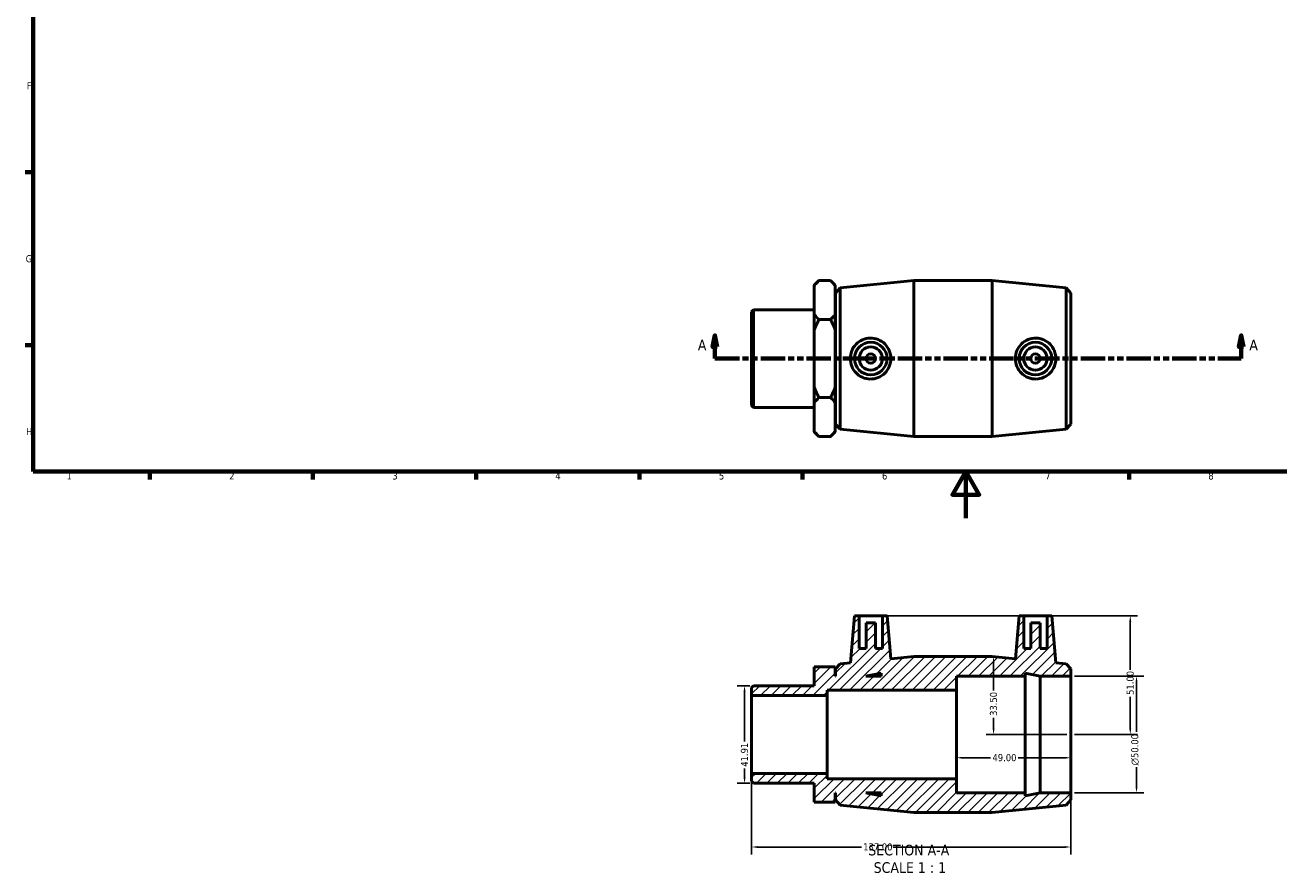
# Model space of a CAD drawing. Header units: millimetres. Extents: x 0 to 895, y -151 to 594.
# Tile 1 of 3: x 17 to 555, y -151 to 212. Entities that reach past the tile are written whole.
import ezdxf

# ---------------------------------------------------------------- set-up
doc = ezdxf.new("R2010")
doc.units = ezdxf.units.MM
doc.linetypes.add('DOUBLE_DASH_CHAIN', pattern=[1.2403, 0.6614, -0.0827, 0.1654, -0.0827, 0.1654, -0.0827])
for name, color, linetype, lineweight in [('Border (ANSI)', 7, 'Continuous', 70), ('Dimension (ANSI)', 7, 'Continuous', 25), ('Hatch (ANSI)', 7, 'Continuous', 18), ('Section Line (ANSI)', 7, 'DOUBLE_DASH_CHAIN', 70), ('Symbol (ANSI)', 7, 'Continuous', 25), ('Visible (ANSI)', 7, 'Continuous', 50)]:
    doc.layers.add(name, color=color, linetype=linetype, lineweight=lineweight)
doc.styles.add('Label Text (ANSI)', font='tahoma.ttf')
doc.styles.add('Note Text (ANSI)', font='tahoma.ttf')
doc.dimstyles.new('Default - mm (ANSI)', dxfattribs={"dimtxt": 3.048, "dimasz": 2.5, "dimexe": 3.175, "dimexo": 1.6002, "dimgap": 0.8, "dimtad": 0, "dimtoh": 1, "dimrnd": 1e-08, "dimzin": 4, "dimdsep": 46, "dimtxsty": 'Note Text (ANSI)', "dimcen": 0.09, "dimdle": 10, "dimclrd": 256, "dimclre": 256, "dimclrt": 230, "dimadec": 1, "dimazin": 1, "dimtfac": 1, "dimtofl": 0, "dimtmove": 0, "dimatfit": 3, "dimfxl": 1, "dimtolj": 1, "dimtzin": 4, "dimlwd": -1, "dimlwe": -1, "dimarcsym": 0})

# ---------------------------------------------------------------- blocks, each defined once
blk = doc.blocks.new('Borders Default Border')
at = {"layer": 'Border (ANSI)'}
for p, q in [((20, 148.5), (16.55, 148.5)), ((20, 74.25), (16.55, 74.25)), ((70.08, 20), (70.08, 16.55)), ((140.17, 20), (140.17, 16.55)), ((210.25, 20), (210.25, 16.55)), ((280.33, 20), (280.33, 16.55)), ((350.42, 20), (350.42, 16.55)), ((490.58, 20), (490.58, 16.55))]:
    blk.add_line(p, q, dxfattribs=at)
at = {"layer": 'Border (ANSI)', "flags": 128}
for points in [[(20, 20), (20, 574), (821, 574), (821, 20), (20, 20)], [(420.5, 0), (420.5, 20), (414.73, 10), (426.27, 10), (420.5, 20)]]:
    blk.add_lwpolyline(points, dxfattribs=at)
at = {"layer": 'Border (ANSI)', "color": 230, "true_color": 0xff0080, "char_height": 3.05, "attachment_point": 7, "style": 'Note Text (ANSI)'}
for s, insert in [('F', (17.29, 184.1)), ('G', (16.81, 109.79)), ('H', (16.97, 35.6)), ('1', (34.35, 16.55)), ('2', (104.2, 16.55)), ('3', (174.26, 16.49)), ('4', (244.23, 16.55)), ('5', (314.48, 16.49)), ('6', (384.49, 16.49)), ('7', (454.6, 16.55)), ('8', (524.63, 16.48))]:
    blk.add_mtext(s, dxfattribs=dict(at, insert=insert))
blk = doc.blocks.new('2dTransSection0')
at = {"layer": 'Section Line (ANSI)', "linetype": 'Continuous'}
for p, q in [((312.79, 78.49), (311.79, 73.49)), ((312.79, 73.49), (312.79, 78.49)), ((313.79, 73.49), (312.79, 78.49)), ((538.76, 78.49), (537.76, 73.49)), ((538.76, 73.49), (538.76, 78.49)), ((539.76, 73.49), (538.76, 78.49)), ((311.79, 73.49), (313.79, 73.49)), ((312.79, 68.49), (312.79, 73.49)), ((537.76, 73.49), (539.76, 73.49)), ((538.76, 68.49), (538.76, 73.49)), ((312.79, 68.49), (322.82, 68.49)), ((528.73, 68.49), (538.76, 68.49))]:
    blk.add_line(p, q, dxfattribs=at)
at = {"layer": 'Section Line (ANSI)', "linetype": 'DOUBLE_DASH_CHAIN', "ltscale": 15.827467}
blk.add_line((312.79, 68.49), (538.76, 68.49), dxfattribs=at)
at = {"layer": 'Section Line (ANSI)', "linetype": 'Continuous', "flags": 128}
for points in [[(313.79, 73.49), (312.79, 78.49), (311.79, 73.49), (313.79, 73.49)], [(539.76, 73.49), (538.76, 78.49), (537.76, 73.49), (539.76, 73.49)]]:
    blk.add_lwpolyline(points, dxfattribs=at)
at = {"layer": 'Section Line (ANSI)'}
for points in [[(313.79, 73.49), (312.79, 78.49), (311.79, 73.49), (313.79, 73.49)], [(539.76, 73.49), (538.76, 78.49), (537.76, 73.49), (539.76, 73.49)]]:
    blk.add_solid(points, dxfattribs=at)
at = {"layer": 'Section Line (ANSI)', "char_height": 4.57, "attachment_point": 7, "style": 'Label Text (ANSI)'}
for insert in [(305.43, 71.99), (542.23, 71.99)]:
    blk.add_mtext('A', dxfattribs=dict(at, insert=insert))
blk = doc.blocks.new('*D7')
at = {"layer": 'Defpoints', "color": 0, "transparency": 16777216}
for p in [(416.53, -92.98), (465.53, -92.98), (416.53, -102.98)]:
    blk.add_point(p, dxfattribs=at)
at = {"layer": 'Dimension (ANSI)', "transparency": 16777216}
for p, q in [((419.03, -102.98), (431.15, -102.98)), ((463.03, -102.98), (442.92, -102.98))]:
    blk.add_line(p, q, dxfattribs=at)
for points in [[(419.03, -102.57), (419.03, -103.4), (416.53, -102.98)], [(463.03, -102.57), (463.03, -103.4), (465.53, -102.98)]]:
    blk.add_solid(points, dxfattribs=at)
at = {"layer": 'Dimension (ANSI)', "color": 230, "true_color": 0xff0080, "transparency": 16777216, "insert": (431.95, -101.4), "char_height": 3.048, "attachment_point": 1, "style": 'Note Text (ANSI)'}
blk.add_mtext('\\A1;49.00', dxfattribs=at)
blk = doc.blocks.new('*D8')
at = {"layer": 'Defpoints', "color": 0, "transparency": 16777216}
for p in [(465.53, -67.98), (465.53, -117.98), (493.8, -117.98)]:
    blk.add_point(p, dxfattribs=at)
at = {"layer": 'Dimension (ANSI)', "transparency": 16777216}
for p, q in [((467.13, -67.98), (496.98, -67.98)), ((493.8, -70.48), (493.8, -91.91)), ((493.8, -115.48), (493.8, -107.06)), ((467.13, -117.98), (496.98, -117.98))]:
    blk.add_line(p, q, dxfattribs=at)
for points in [[(493.38, -70.48), (494.22, -70.48), (493.8, -67.98)], [(493.38, -115.48), (494.22, -115.48), (493.8, -117.98)]]:
    blk.add_solid(points, dxfattribs=at)
at = {"layer": 'Dimension (ANSI)', "color": 230, "true_color": 0xff0080, "transparency": 16777216, "insert": (491.51, -106.26), "char_height": 3.048, "attachment_point": 1, "rotation": 90, "style": 'Note Text (ANSI)'}
blk.add_mtext('\\A1;\\fAIGDT|b0|i0;\\H3.0480;\\ln\\fTahoma|b0|i0;\\H3.0480;50.00', dxfattribs=at)
blk = doc.blocks.new('*D9')
at = {"layer": 'Defpoints', "color": 0, "transparency": 16777216}
for p in [(329.37, -72.03), (325.49, -113.94), (329.37, -113.94)]:
    blk.add_point(p, dxfattribs=at)
at = {"layer": 'Dimension (ANSI)', "transparency": 16777216}
for p, q in [((327.77, -72.03), (322.31, -72.03)), ((325.49, -74.53), (325.49, -96.03)), ((325.49, -111.44), (325.49, -107.64)), ((327.77, -113.94), (322.31, -113.94))]:
    blk.add_line(p, q, dxfattribs=at)
for points in [[(325.07, -74.53), (325.91, -74.53), (325.49, -72.03)], [(325.07, -111.44), (325.91, -111.44), (325.49, -113.94)]]:
    blk.add_solid(points, dxfattribs=at)
at = {"layer": 'Dimension (ANSI)', "color": 230, "true_color": 0xff0080, "transparency": 16777216, "insert": (323.9, -106.84), "char_height": 3.048, "attachment_point": 1, "rotation": 90, "style": 'Note Text (ANSI)'}
blk.add_mtext('\\A1;41.91', dxfattribs=at)
blk = doc.blocks.new('*D10')
at = {"layer": 'Defpoints', "color": 0, "transparency": 16777216}
for p in [(328.53, -109.75), (465.53, -117.98), (465.53, -141.32)]:
    blk.add_point(p, dxfattribs=at)
at = {"layer": 'Dimension (ANSI)', "transparency": 16777216}
for p, q in [((328.53, -111.35), (328.53, -144.5)), ((465.53, -119.58), (465.53, -144.5)), ((331.03, -141.32), (375.64, -141.32)), ((463.03, -141.32), (389.32, -141.32))]:
    blk.add_line(p, q, dxfattribs=at)
for points in [[(331.03, -140.9), (331.03, -141.74), (328.53, -141.32)], [(463.03, -140.9), (463.03, -141.74), (465.53, -141.32)]]:
    blk.add_solid(points, dxfattribs=at)
at = {"layer": 'Dimension (ANSI)', "color": 230, "true_color": 0xff0080, "transparency": 16777216, "insert": (376.44, -139.73), "char_height": 3.048, "attachment_point": 1, "style": 'Note Text (ANSI)'}
blk.add_mtext('\\A1;137.00', dxfattribs=at)
blk = doc.blocks.new('*D11')
at = {"layer": 'Defpoints', "color": 0, "transparency": 16777216}
for p in [(384.68, -41.98), (465.53, -92.98), (491.12, -92.98)]:
    blk.add_point(p, dxfattribs=at)
at = {"layer": 'Dimension (ANSI)', "transparency": 16777216}
for p, q in [((386.28, -41.98), (494.29, -41.98)), ((491.12, -44.48), (491.12, -65.18)), ((491.12, -90.48), (491.12, -76.78)), ((467.13, -92.98), (494.29, -92.98))]:
    blk.add_line(p, q, dxfattribs=at)
for points in [[(490.7, -44.48), (491.53, -44.48), (491.12, -41.98)], [(490.7, -90.48), (491.53, -90.48), (491.12, -92.98)]]:
    blk.add_solid(points, dxfattribs=at)
at = {"layer": 'Dimension (ANSI)', "color": 230, "true_color": 0xff0080, "transparency": 16777216, "insert": (489.53, -75.98), "char_height": 3.048, "attachment_point": 1, "rotation": 90, "style": 'Note Text (ANSI)'}
blk.add_mtext('\\A1;51.00', dxfattribs=at)
blk = doc.blocks.new('*D12')
at = {"layer": 'Defpoints', "color": 0, "transparency": 16777216}
for p in [(431.86, -59.48), (432.43, -92.98), (465.53, -92.98)]:
    blk.add_point(p, dxfattribs=at)
at = {"layer": 'Dimension (ANSI)', "transparency": 16777216}
for p, q in [((432.43, -61.98), (432.43, -74.16)), ((432.43, -90.48), (432.43, -85.81)), ((463.93, -92.98), (429.25, -92.98))]:
    blk.add_line(p, q, dxfattribs=at)
for points in [[(432.01, -61.98), (432.85, -61.98), (432.43, -59.48)], [(432.01, -90.48), (432.85, -90.48), (432.43, -92.98)]]:
    blk.add_solid(points, dxfattribs=at)
at = {"layer": 'Dimension (ANSI)', "color": 230, "true_color": 0xff0080, "transparency": 16777216, "insert": (430.84, -85.01), "char_height": 3.048, "attachment_point": 1, "rotation": 90, "style": 'Note Text (ANSI)'}
blk.add_mtext('\\A1;33.50', dxfattribs=at)

msp = doc.modelspace()

# ---------------------------------------------------------------- hatches: boundary and pattern name
at = {"layer": 'Hatch (ANSI)'}
h = msp.add_hatch(dxfattribs=at)
h.set_pattern_fill('ANSI31', color=256, scale=25.4, style=0)
h.set_pattern_definition([(45, (0, 0), (-2.245064, 2.245064), [])])
h.paths.add_polyline_path([(416.531, -111.982), (360.931, -111.982), (360.931, -109.746), (328.531, -109.746), (328.531, -113.099), (329.369, -113.937), (355.431, -113.937), (355.431, -121.994), (364.431, -121.994), (364.431, -117.982), (364.531, -117.982), (364.531, -121.122), (366.531, -123.332), (398.198, -126.482), (431.865, -126.482), (463.531, -123.332), (465.531, -121.122), (465.531, -117.982), (452.465, -117.982), (445.931, -119.371), (445.931, -117.982), (416.531, -117.982)])
h.paths.add_polyline_path([(384.131, -119.371), (377.598, -117.982), (384.131, -117.982)], flags=0)
h.paths.add_polyline_path([(384.681, -41.982), (384.681, -55.982), (381.681, -55.982), (381.681, -44.982), (377.681, -44.982), (377.681, -55.982), (374.681, -55.982), (374.681, -41.982), (372.681, -41.982), (370.913, -62.198), (366.531, -62.633), (364.531, -64.842), (364.531, -67.982), (364.431, -67.982), (364.431, -63.971), (355.431, -63.971), (355.431, -72.027), (329.369, -72.027), (328.531, -72.866), (328.531, -76.218), (360.931, -76.218), (360.931, -73.982), (416.531, -73.982), (416.531, -67.982), (445.931, -67.982), (445.931, -66.594), (452.465, -67.982), (465.531, -67.982), (465.531, -64.842), (463.531, -62.633), (459.15, -62.198), (457.381, -41.982), (455.381, -41.982), (455.381, -55.982), (452.381, -55.982), (452.381, -44.982), (448.381, -44.982), (448.381, -55.982), (445.381, -55.982), (445.381, -41.982), (443.381, -41.982), (441.764, -60.468), (431.865, -59.482), (398.198, -59.482), (388.298, -60.468), (386.681, -41.982)])
h.paths.add_polyline_path([(377.598, -67.982), (384.131, -66.594), (384.131, -67.982)], flags=0)

# ---------------------------------------------------------------- linework, layer by layer
at = {"layer": 'Visible (ANSI)'}
for p, q in [((355.431, 99.977), (357.441, 101.987)), ((355.431, 99.734), (355.431, 99.977)), ((355.431, 87.49), (355.431, 99.734)), ((362.421, 101.987), (357.441, 101.987)), ((364.431, 99.977), (362.421, 101.987)), ((364.431, 99.977), (364.431, 99.734)), ((364.431, 99.734), (364.431, 87.49)), ((364.531, 96.627), (366.531, 98.836)), ((366.531, 98.836), (398.198, 101.987)), ((366.531, 98.836), (366.531, 38.138)), ((398.198, 34.987), (398.198, 101.987)), ((398.198, 101.987), (431.865, 101.987)), ((431.865, 34.987), (431.865, 101.987)), ((463.531, 98.836), (431.865, 101.987)), ((463.531, 38.138), (463.531, 98.836)), ((465.531, 96.627), (463.531, 98.836)), ((364.431, 93.487), (364.531, 93.487)), ((364.531, 40.347), (364.531, 96.627)), ((465.531, 96.627), (465.531, 40.347)), ((328.531, 88.604), (329.369, 89.442)), ((328.531, 48.37), (328.531, 88.604)), ((329.369, 89.442), (329.369, 47.532)), ((329.369, 89.442), (355.431, 89.442)), ((355.431, 80.732), (355.431, 87.49)), ((364.431, 87.49), (364.431, 80.732)), ((362.421, 85.237), (357.441, 85.237)), ((355.431, 56.242), (355.431, 80.732)), ((364.431, 80.732), (364.431, 56.242)), ((355.431, 49.484), (355.431, 56.242)), ((364.431, 56.242), (364.431, 49.484)), ((355.431, 37.24), (355.431, 49.484)), ((362.421, 51.737), (357.441, 51.737)), ((364.431, 49.484), (364.431, 37.24)), ((328.531, 48.37), (329.369, 47.532)), ((329.369, 47.532), (355.431, 47.532)), ((364.431, 43.487), (364.531, 43.487)), ((364.531, 40.347), (366.531, 38.138)), ((366.531, 38.138), (398.198, 34.987)), ((463.531, 38.138), (431.865, 34.987)), ((465.531, 40.347), (463.531, 38.138)), ((355.431, 36.997), (355.431, 37.24)), ((355.431, 36.997), (357.441, 34.987)), ((357.441, 34.987), (362.421, 34.987)), ((364.431, 36.997), (362.421, 34.987)), ((364.431, 37.24), (364.431, 36.997)), ((398.198, 34.987), (431.865, 34.987)), ((372.681, -41.982), (370.913, -62.198)), ((374.681, -41.982), (372.681, -41.982)), ((374.681, -55.982), (374.681, -41.982)), ((374.681, -41.982), (384.681, -41.982)), ((384.681, -41.982), (384.681, -55.982)), ((386.681, -41.982), (384.681, -41.982)), ((388.298, -60.468), (386.681, -41.982)), ((443.381, -41.982), (441.764, -60.468)), ((445.381, -41.982), (443.381, -41.982)), ((445.381, -55.982), (445.381, -41.982)), ((445.381, -41.982), (455.381, -41.982)), ((457.381, -41.982), (455.381, -41.982)), ((455.381, -41.982), (455.381, -55.982)), ((459.15, -62.198), (457.381, -41.982)), ((381.681, -44.982), (377.681, -44.982)), ((377.681, -44.982), (377.681, -55.982)), ((381.681, -55.982), (381.681, -44.982)), ((452.381, -44.982), (448.381, -44.982)), ((448.381, -44.982), (448.381, -55.982)), ((452.381, -55.982), (452.381, -44.982)), ((377.681, -55.982), (374.681, -55.982)), ((384.681, -55.982), (381.681, -55.982)), ((448.381, -55.982), (445.381, -55.982)), ((455.381, -55.982), (452.381, -55.982)), ((364.431, -63.971), (355.431, -63.971)), ((355.431, -63.971), (355.431, -72.027)), ((364.431, -67.982), (364.431, -63.971)), ((366.531, -62.633), (364.531, -64.842)), ((370.913, -62.198), (366.531, -62.633)), ((398.198, -59.482), (388.298, -60.468)), ((431.865, -59.482), (398.198, -59.482)), ((441.764, -60.468), (431.865, -59.482)), ((463.531, -62.633), (459.15, -62.198)), ((465.531, -64.842), (463.531, -62.633)), ((364.531, -67.982), (364.431, -67.982)), ((364.531, -64.842), (364.531, -67.982)), ((377.598, -67.982), (384.131, -66.594)), ((384.131, -67.982), (377.598, -67.982)), ((384.131, -66.594), (384.131, -67.982)), ((416.531, -73.982), (416.531, -67.982)), ((416.531, -67.982), (445.931, -67.982)), ((445.931, -67.982), (445.931, -66.594)), ((445.931, -66.594), (452.465, -67.982)), ((445.931, -117.982), (445.931, -67.982)), ((452.465, -67.982), (465.531, -67.982)), ((452.465, -117.982), (452.465, -67.982)), ((465.531, -67.982), (465.531, -64.842)), ((465.531, -117.982), (465.531, -67.982)), ((329.369, -72.027), (328.531, -72.866)), ((328.531, -72.866), (328.531, -76.218)), ((355.431, -72.027), (329.369, -72.027)), ((360.931, -76.218), (360.931, -73.982)), ((360.931, -73.982), (416.531, -73.982)), ((416.531, -111.982), (416.531, -73.982)), ((328.531, -76.218), (360.931, -76.218)), ((328.531, -109.746), (328.531, -76.218)), ((360.931, -109.746), (360.931, -76.218)), ((360.931, -109.746), (328.531, -109.746)), ((328.531, -109.746), (328.531, -113.099)), ((360.931, -111.982), (360.931, -109.746)), ((416.531, -111.982), (360.931, -111.982)), ((416.531, -117.982), (416.531, -111.982)), ((328.531, -113.099), (329.369, -113.937)), ((329.369, -113.937), (355.431, -113.937)), ((355.431, -113.937), (355.431, -121.994)), ((364.431, -121.994), (364.431, -117.982)), ((364.431, -117.982), (364.531, -117.982)), ((364.531, -117.982), (364.531, -121.122)), ((384.131, -119.371), (377.598, -117.982)), ((377.598, -117.982), (384.131, -117.982)), ((384.131, -117.982), (384.131, -119.371)), ((445.931, -117.982), (416.531, -117.982)), ((452.465, -117.982), (445.931, -119.371)), ((445.931, -119.371), (445.931, -117.982)), ((465.531, -117.982), (452.465, -117.982)), ((465.531, -121.122), (465.531, -117.982)), ((355.431, -121.994), (364.431, -121.994)), ((364.531, -121.122), (366.531, -123.332)), ((366.531, -123.332), (398.198, -126.482)), ((431.865, -126.482), (463.531, -123.332)), ((463.531, -123.332), (465.531, -121.122)), ((398.198, -126.482), (431.865, -126.482))]:
    msp.add_line(p, q, dxfattribs=at)
for centre, radius in [((379.681, 68.487), 7), ((450.381, 68.487), 7), ((379.681, 68.487), 5), ((379.681, 68.487), 2), ((450.381, 68.487), 5), ((450.381, 68.487), 2)]:
    msp.add_circle(centre, radius, dxfattribs=at)
for points in [[(355.431, 99.734), (356.28, 100.826), (357.441, 101.987)], [(362.421, 101.987), (363.582, 100.826), (364.431, 99.734)], [(357.441, 85.237), (356.28, 86.398), (355.431, 87.49)], [(364.431, 87.49), (363.582, 86.398), (362.421, 85.237)], [(355.431, 80.732), (356.28, 82.915), (357.441, 85.237)], [(362.421, 85.237), (363.582, 82.915), (364.431, 80.732)], [(357.441, 51.737), (356.28, 54.059), (355.431, 56.242)], [(364.431, 56.242), (363.582, 54.059), (362.421, 51.737)], [(355.431, 49.484), (356.28, 50.576), (357.441, 51.737)], [(362.421, 51.737), (363.582, 50.576), (364.431, 49.484)], [(357.441, 34.987), (356.28, 36.148), (355.431, 37.24)], [(364.431, 37.24), (363.582, 36.148), (362.421, 34.987)]]:
    msp.add_rational_spline(points, [1, 1.00241153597, 1], degree=2, dxfattribs=at)
for points, knots in [([(379.364, 59.688), (378.292, 59.718), (377.152, 59.963), (375.064, 60.892), (374.117, 61.575), (372.624, 63.13), (371.978, 64.109), (371.122, 66.245), (370.913, 67.403), (370.913, 69.571), (371.122, 70.728), (371.978, 72.865), (372.624, 73.844), (374.117, 75.399), (375.064, 76.082), (377.152, 77.01), (378.292, 77.256), (380.504, 77.317), (381.711, 77.11), (383.921, 76.219), (384.924, 75.537), (386.493, 73.967), (387.17, 72.979), (388.073, 70.801), (388.298, 69.61), (388.298, 67.364), (388.073, 66.173), (387.17, 63.995), (386.493, 63.007), (384.924, 61.437), (383.921, 60.754), (381.711, 59.864), (380.504, 59.657), (379.364, 59.688)], [0, 0, 0, 0, 0.3231205, 0.3231205, 0.646241, 0.646241, 0.971519, 0.971519, 1.296797, 1.296797, 1.622075, 1.622075, 1.9473529, 1.9473529, 2.2704734, 2.2704734, 2.5935939, 2.5935939, 2.9372954, 2.9372954, 3.2809969, 3.2809969, 3.6178207, 3.6178207, 3.9546445, 3.9546445, 4.2914682, 4.2914682, 4.628292, 4.628292, 4.9719935, 4.9719935, 5.315695, 5.315695, 5.315695, 5.315695]), ([(450.698, 59.688), (449.558, 59.657), (448.351, 59.864), (446.142, 60.754), (445.138, 61.437), (443.57, 63.007), (442.892, 63.995), (441.989, 66.173), (441.764, 67.364), (441.764, 69.61), (441.989, 70.801), (442.892, 72.979), (443.57, 73.967), (445.138, 75.537), (446.142, 76.219), (448.351, 77.11), (449.558, 77.317), (451.77, 77.256), (452.911, 77.01), (454.998, 76.082), (455.945, 75.399), (457.438, 73.844), (458.084, 72.865), (458.94, 70.728), (459.15, 69.571), (459.15, 67.403), (458.94, 66.245), (458.084, 64.109), (457.438, 63.13), (455.945, 61.575), (454.998, 60.892), (452.911, 59.963), (451.77, 59.718), (450.698, 59.688)], [0, 0, 0, 0, 0.3437015, 0.3437015, 0.687403, 0.687403, 1.0242268, 1.0242268, 1.3610505, 1.3610505, 1.6978743, 1.6978743, 2.0346981, 2.0346981, 2.3783996, 2.3783996, 2.7221011, 2.7221011, 3.0452216, 3.0452216, 3.3683421, 3.3683421, 3.6936201, 3.6936201, 4.018898, 4.018898, 4.344176, 4.344176, 4.669454, 4.669454, 4.9925745, 4.9925745, 5.315695, 5.315695, 5.315695, 5.315695])]:
    msp.add_open_spline(points, degree=3, knots=knots, dxfattribs=at)

# ---------------------------------------------------------------- block references
msp.add_blockref('Borders Default Border', (0, 0))
at = {"layer": 'Section Line (ANSI)'}
msp.add_blockref('2dTransSection0', (0, 0), dxfattribs=at)

# ---------------------------------------------------------------- texts
at = {"layer": 'Symbol (ANSI)', "char_height": 4.572, "attachment_point": 7, "style": 'Label Text (ANSI)'}
for s, insert in [('SECTION A-A', (378.607, -144.997)), ('SCALE 1 : 1', (380.926, -152.51))]:
    msp.add_mtext(s, dxfattribs=dict(at, insert=insert))

# ---------------------------------------------------------------- dimensions: what is measured, and where the dimension line sits
at = {"layer": 'Dimension (ANSI)'}
for base, p1, p2, angle, override, picture, middle in [((491.117, -92.982), (384.681, -41.982), (465.531, -92.982), 90, {"dimtoh": 0, "dimdec": 2, "dimtp": 0, "dimtm": 0, "dimtdec": 2, "dimatfit": 1}, '*D11', (491.117, -70.982)), ((432.43, -92.982), (431.865, -59.482), (465.531, -92.982), 90, {"dimtoh": 0, "dimdec": 2, "dimse1": 1, "dimtp": 0, "dimtm": 0, "dimtdec": 2, "dimatfit": 1}, '*D12', (432.43, -79.982)), ((325.489, -113.937), (329.369, -72.027), (329.369, -113.937), 90, {"dimtoh": 0, "dimdec": 2, "dimtp": 0, "dimtm": 0, "dimtdec": 2, "dimatfit": 1}, '*D9', (325.489, -101.834)), ((416.531, -102.982), (465.531, -92.982), (416.531, -92.982), 180, {"dimtoh": 0, "dimdec": 2, "dimse1": 1, "dimse2": 1, "dimtp": 0, "dimtm": 0, "dimtdec": 2, "dimatfit": 1}, '*D7', (437.031, -102.982)), ((465.531, -141.32), (328.531, -109.746), (465.531, -117.982), 180, {"dimtoh": 0, "dimdec": 2, "dimtp": 0, "dimtm": 0, "dimtdec": 2, "dimatfit": 1}, '*D10', (382.484, -141.32))]:
    dim = msp.add_linear_dim(base=base, p1=p1, p2=p2, angle=angle, dimstyle='Default - mm (ANSI)', override=override, dxfattribs=at)
    dim.commit()
    dim.dimension.update_dxf_attribs({"geometry": picture, "text_midpoint": middle, "dimtype": 160})
dim = msp.add_linear_dim(base=(493.801, -117.982), p1=(465.531, -67.982), p2=(465.531, -117.982), angle=90, text='\\fAIGDT|b0|i0;\\H3.0480;\\ln\\fTahoma|b0|i0;\\H3.0480;<>', dimstyle='Default - mm (ANSI)', override={"dimtoh": 0, "dimdec": 2, "dimtp": 0, "dimtm": 0, "dimtdec": 2, "dimatfit": 1}, dxfattribs=at)
dim.commit()
dim.dimension.update_dxf_attribs({"geometry": '*D8', "text_midpoint": (493.801, -99.482), "dimtype": 160})

doc.saveas('drawing.dxf')
